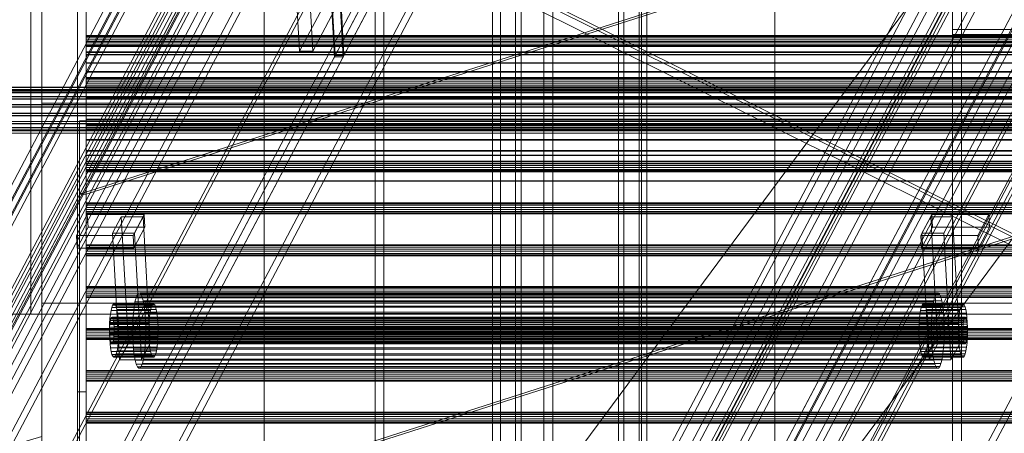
# Model space of a CAD drawing. Header units: millimetres. Extents: x -4395 to 65662, y -65530 to 6847.
# Tile 150 of 256: x -1260 to -817, y -35254 to -35067. Entities that reach past the tile are written whole.
import ezdxf

# ---------------------------------------------------------------- set-up
doc = ezdxf.new("R2010")
doc.units = ezdxf.units.MM
for name, color, linetype, lineweight in [('COTAS_O', 1, 'Continuous', 0), ('frontal_BANDEJA_TOLVA_RECEPCION_C03', 7, 'Continuous', 0), ('frontal_briquetadora', 7, 'Continuous', 0), ('frontal_C01', 7, 'Continuous', 0), ('frontal_C03', 7, 'Continuous', 0), ('frontal_C07', 7, 'Continuous', 0), ('frontal_dosificador', 7, 'Continuous', 0), ('frontal_mezcladora', 7, 'Continuous', 0), ('frontal_secador', 7, 'Continuous', 0)]:
    doc.layers.add(name, color=color, linetype=linetype, lineweight=lineweight)
doc.dimstyles.new('R19_100', dxfattribs={"dimtxt": 250, "dimasz": 150, "dimexe": 150, "dimexo": 80, "dimgap": 100, "dimtad": 1, "dimtih": 1, "dimtoh": 1, "dimdsep": 46, "dimcen": 0.09, "dimadec": 0, "dimazin": 0, "dimtfac": 1, "dimtdec": 4, "dimtofl": 0, "dimtmove": 0, "dimatfit": 3, "dimfxl": 1, "dimtolj": 1, "dimtzin": 0, "dimarcsym": 0})

# ---------------------------------------------------------------- blocks, each defined once
blk = doc.blocks.new('DIM_R33_45')
at = {"layer": 'COTAS_O'}
for p, q in [((-1850, -34800), (-1850, -35500)), ((-150, -34800), (-150, -35500)), ((-1850, -35500), (-1700, -35455)), ((-150, -35500), (-300, -35455)), ((-150, -35500), (-1850, -35500)), ((-1850, -35500), (-1700, -35545)), ((-150, -35500), (-300, -35545))]:
    blk.add_line(p, q, dxfattribs=at)
blk.add_text('1700 O', height=250, rotation=180, dxfattribs=at).set_placement((-1000, -35600))
blk = doc.blocks.new('DIM_R33_48')
at = {"layer": 'COTAS_O'}
for p, q in [((-1480, -33670), (-780, -33670)), ((-780, -33670), (-825, -33820)), ((-780, -36000), (-780, -33670)), ((-780, -33670), (-735, -33820)), ((-780, -36000), (-825, -35850)), ((-780, -36000), (-735, -35850)), ((-1480, -36000), (-780, -36000))]:
    blk.add_line(p, q, dxfattribs=at)
blk.add_text('2330 O', height=250, rotation=90, dxfattribs=at).set_placement((-880, -34835))
blk = doc.blocks.new('DIM_R33_49')
at = {"layer": 'COTAS_O'}
for p, q in [((-1480, -35300), (-1330, -35255)), ((490, -35300), (340, -35255)), ((-1480, -36000), (-1480, -35300)), ((-1480, -35300), (490, -35300)), ((-1480, -35300), (-1330, -35345)), ((490, -35300), (340, -35345)), ((490, -36000), (490, -35300))]:
    blk.add_line(p, q, dxfattribs=at)
blk.add_text('1970 O', height=250, dxfattribs=at).set_placement((-495, -35200))
blk = doc.blocks.new('DIM_R33_50')
at = {"layer": 'COTAS_O'}
for p, q in [((-1400, -33000), (-700, -33000)), ((-700, -33000), (-745, -33150)), ((-700, -36000), (-700, -33000)), ((-700, -33000), (-655, -33150)), ((-700, -36000), (-745, -35850)), ((-700, -36000), (-655, -35850)), ((-1400, -36000), (-700, -36000))]:
    blk.add_line(p, q, dxfattribs=at)
blk.add_text('3000 O', height=250, rotation=90, dxfattribs=at).set_placement((-800, -34500))
blk = doc.blocks.new('DIM_R33_51')
at = {"layer": 'COTAS_O'}
for p, q in [((-1400, -35300), (-1250, -35255)), ((1400, -35300), (1250, -35255)), ((-1400, -36000), (-1400, -35300)), ((-1400, -35300), (1400, -35300)), ((-1400, -35300), (-1250, -35345)), ((1400, -35300), (1250, -35345)), ((1400, -36000), (1400, -35300))]:
    blk.add_line(p, q, dxfattribs=at)
blk.add_text('2800 O', height=250, dxfattribs=at).set_placement((0, -35200))

msp = doc.modelspace()

# ---------------------------------------------------------------- linework, layer by layer
at = {"layer": 'frontal_BANDEJA_TOLVA_RECEPCION_C03'}
for p, q in [((-1233, -35145.992), (-333, -34857.992)), ((-330, -34857.992), (-1230, -35145.992)), ((-333, -35011.469), (-1233, -35299.469)), ((-1230, -35299.469), (-330, -35011.469)), ((-1233, -35145.992), (-1233, -35112.992)), ((-1233, -35112.992), (-1233, -35266.469)), ((-1230, -35112.992), (-1233, -35112.992)), ((-1230, -35266.469), (-1230, -35112.992)), ((-1230, -35112.992), (-1230, -35145.992)), ((-1233, -35299.469), (-1233, -35145.992)), ((-1230, -35145.992), (-1233, -35145.992)), ((-1230, -35145.992), (-1230, -35299.469))]:
    msp.add_line(p, q, dxfattribs=at)
at = {"layer": 'frontal_briquetadora'}
for p, q in [((-1330, -35694.962), (-777.418, -34950)), ((-1330, -35862.816), (-720.639, -35041.307))]:
    msp.add_line(p, q, dxfattribs=at)
at = {"layer": 'frontal_C01'}
for p, q in [((-1100, -35988), (-1100, -33816.606)), ((-1096, -35988), (-1096, -33816.606)), ((-1024, -33816.606), (-1024, -35988)), ((-1020, -35988), (-1020, -33816.606))]:
    msp.add_line(p, q, dxfattribs=at)
at = {"layer": 'frontal_C03'}
for p, q in [((-1234, -35234.965), (-1234, -32645.272)), ((-1230, -32645.272), (-1230, -35234.965)), ((-1234, -32745.445), (-1234, -35335.139)), ((-1230, -35335.139), (-1230, -32745.445)), ((-1230, -35074.948), (-1230, -35074.562)), ((-1230, -35074.562), (-1230, -35075.614)), ((1270, -35074.562), (-1230, -35074.562)), ((-1230, -35076.546), (-1230, -35074.948)), ((1270, -35074.948), (-1230, -35074.948)), ((-1230, -35075.614), (-1230, -35077.488)), ((1270, -35075.614), (-1230, -35075.614)), ((-1230, -35078.42), (-1230, -35076.546)), ((-1230, -35076.546), (1270, -35076.546)), ((-1230, -35077.342), (-1230, -35077.257)), ((-1230, -35077.257), (-1230, -35081.957)), ((1270, -35077.257), (-1230, -35077.257)), ((-1230, -35082.199), (-1230, -35077.342)), ((1270, -35077.342), (-1230, -35077.342)), ((-1230, -35077.488), (-1230, -35079.086)), ((1270, -35077.488), (-1230, -35077.488)), ((-1230, -35079.472), (-1230, -35078.42)), ((1270, -35078.42), (-1230, -35078.42)), ((-1230, -35079.086), (-1230, -35079.472)), ((1270, -35079.086), (-1230, -35079.086)), ((1270, -35079.472), (-1230, -35079.472)), ((-1230, -35081.957), (-1230, -35090.725)), ((1270, -35081.957), (-1230, -35081.957)), ((-1230, -35091.088), (-1230, -35082.199)), ((1270, -35082.199), (-1230, -35082.199)), ((-1230, -35083.208), (-1230, -35083.141)), ((-1230, -35083.141), (-1230, -35086.813)), ((1270, -35083.141), (-1230, -35083.141)), ((-1230, -35087.002), (-1230, -35083.208)), ((1270, -35083.208), (-1230, -35083.208)), ((-1230, -35086.813), (-1230, -35093.663)), ((1270, -35086.813), (-1230, -35086.813)), ((-1230, -35093.946), (-1230, -35087.002)), ((1270, -35087.002), (-1230, -35087.002)), ((-1230, -35090.725), (-1230, -35102.228)), ((1270, -35090.725), (-1230, -35090.725)), ((-1230, -35102.655), (-1230, -35091.088)), ((1270, -35091.088), (-1230, -35091.088)), ((-1230, -35093.789), (-1230, -35093.403)), ((-1230, -35093.403), (-1230, -35094.455)), ((1270, -35093.403), (-1230, -35093.403)), ((-1230, -35093.663), (-1230, -35102.65)), ((1270, -35093.663), (-1230, -35093.663)), ((-1230, -35095.387), (-1230, -35093.789)), ((1270, -35093.789), (-1230, -35093.789)), ((-1230, -35102.983), (-1230, -35093.946)), ((1270, -35093.946), (-1230, -35093.946)), ((-1230, -35094.455), (-1230, -35096.329)), ((1270, -35094.455), (-1230, -35094.455)), ((1516, -35097.873), (-1476, -35097.873)), ((1516, -35097.899), (-1476, -35097.899)), ((1516, -35098.863), (-1476, -35098.863)), ((1516, -35098.89), (-1476, -35098.89)), ((1516, -35099.341), (-1476, -35099.341)), ((-1230, -35097.261), (-1230, -35095.387)), ((-1230, -35095.387), (1270, -35095.387)), ((-1230, -35096.329), (-1230, -35097.927)), ((1270, -35096.329), (-1230, -35096.329)), ((-1230, -35098.313), (-1230, -35097.261)), ((1270, -35097.261), (-1230, -35097.261)), ((-1230, -35097.927), (-1230, -35098.313)), ((1270, -35097.927), (-1230, -35097.927)), ((1270, -35098.313), (-1230, -35098.313)), ((1516, -35099.417), (-1476, -35099.417)), ((1516, -35100.332), (-1476, -35100.332)), ((1516, -35100.408), (-1476, -35100.408)), ((1516, -35102.081), (-1476, -35102.081)), ((1516, -35102.195), (-1476, -35102.195)), ((1516, -35103.072), (-1476, -35103.072)), ((1516, -35103.185), (-1476, -35103.185)), ((-1230, -35102.228), (-1230, -35114.713)), ((1270, -35102.228), (-1230, -35102.228)), ((-1230, -35102.65), (-1230, -35112.404)), ((1270, -35102.65), (-1230, -35102.65)), ((-1230, -35115.141), (-1230, -35102.655)), ((-1230, -35102.655), (1270, -35102.655)), ((-1230, -35112.738), (-1230, -35102.983)), ((-1230, -35102.983), (1270, -35102.983)), ((1516, -35105.676), (-1476, -35105.676)), ((-1476, -35105.809), (1516, -35105.809)), ((1516, -35106.667), (-1476, -35106.667)), ((-1476, -35106.8), (1516, -35106.8)), ((1516, -35109.578), (-1476, -35109.578)), ((1516, -35109.711), (-1476, -35109.711)), ((1516, -35110.568), (-1476, -35110.568)), ((1516, -35110.702), (-1476, -35110.702)), ((-1230, -35112.63), (-1230, -35112.244)), ((-1230, -35112.244), (-1230, -35113.296)), ((1270, -35112.244), (-1230, -35112.244)), ((-1230, -35112.404), (-1230, -35121.441)), ((1270, -35112.404), (-1230, -35112.404)), ((-1230, -35114.228), (-1230, -35112.63)), ((1270, -35112.63), (-1230, -35112.63)), ((1516, -35113.193), (-1476, -35113.193)), ((1516, -35113.306), (-1476, -35113.306)), ((1516, -35114.183), (-1476, -35114.183)), ((1516, -35114.296), (-1476, -35114.296)), ((1516, -35115.97), (-1476, -35115.97)), ((1516, -35116.046), (-1476, -35116.046)), ((1516, -35116.961), (-1476, -35116.961)), ((1516, -35117.037), (-1476, -35117.037)), ((-1230, -35121.724), (-1230, -35112.738)), ((1270, -35112.738), (-1230, -35112.738)), ((-1230, -35113.296), (-1230, -35115.17)), ((1270, -35113.296), (-1230, -35113.296)), ((-1230, -35116.102), (-1230, -35114.228)), ((-1230, -35114.228), (1270, -35114.228)), ((-1230, -35114.713), (-1230, -35126.281)), ((1270, -35114.713), (-1230, -35114.713)), ((-1230, -35126.643), (-1230, -35115.141)), ((1270, -35115.141), (-1230, -35115.141)), ((-1230, -35115.17), (-1230, -35116.768)), ((1270, -35115.17), (-1230, -35115.17)), ((-1230, -35117.154), (-1230, -35116.102)), ((1270, -35116.102), (-1230, -35116.102)), ((-1230, -35116.768), (-1230, -35117.154)), ((1270, -35116.768), (-1230, -35116.768)), ((1516, -35117.488), (-1476, -35117.488)), ((1516, -35117.514), (-1476, -35117.514)), ((1516, -35118.479), (-1476, -35118.479)), ((1516, -35118.505), (-1476, -35118.505)), ((1270, -35117.154), (-1230, -35117.154)), ((-1230, -35121.441), (-1230, -35128.385)), ((1270, -35121.441), (-1230, -35121.441)), ((-1230, -35128.574), (-1230, -35121.724)), ((1270, -35121.724), (-1230, -35121.724)), ((-1230, -35126.281), (-1230, -35135.17)), ((1270, -35126.281), (-1230, -35126.281)), ((-1230, -35135.412), (-1230, -35126.643)), ((1270, -35126.643), (-1230, -35126.643)), ((-1230, -35128.385), (-1230, -35132.179)), ((1270, -35128.385), (-1230, -35128.385)), ((-1230, -35132.246), (-1230, -35128.574)), ((1270, -35128.574), (-1230, -35128.574)), ((-1230, -35131.471), (-1230, -35131.085)), ((-1230, -35131.085), (-1230, -35132.137)), ((1270, -35131.085), (-1230, -35131.085)), ((-1230, -35133.069), (-1230, -35131.471)), ((1270, -35131.471), (-1230, -35131.471)), ((-1230, -35132.137), (-1230, -35134.011)), ((1270, -35132.137), (-1230, -35132.137)), ((-1230, -35132.179), (-1230, -35132.246)), ((1270, -35132.179), (-1230, -35132.179)), ((1270, -35132.246), (-1230, -35132.246)), ((-1230, -35134.943), (-1230, -35133.069)), ((-1230, -35133.069), (1270, -35133.069)), ((-1230, -35134.011), (-1230, -35135.609)), ((1270, -35134.011), (-1230, -35134.011)), ((-1230, -35135.995), (-1230, -35134.943)), ((1270, -35134.943), (-1230, -35134.943)), ((-1230, -35135.17), (-1230, -35140.026)), ((1270, -35135.17), (-1230, -35135.17)), ((-1230, -35140.111), (-1230, -35135.412)), ((1270, -35135.412), (-1230, -35135.412)), ((-1230, -35135.609), (-1230, -35135.995)), ((1270, -35135.609), (-1230, -35135.609)), ((1270, -35135.995), (-1230, -35135.995)), ((-1230, -35140.026), (-1230, -35140.111)), ((1270, -35140.026), (-1230, -35140.026)), ((1270, -35140.111), (-1230, -35140.111)), ((-1230, -35150.312), (-1230, -35149.926)), ((-1230, -35149.926), (-1230, -35150.978)), ((1270, -35149.926), (-1230, -35149.926)), ((-1230, -35151.91), (-1230, -35150.312)), ((1270, -35150.312), (-1230, -35150.312)), ((-1230, -35150.978), (-1230, -35152.852)), ((1270, -35150.978), (-1230, -35150.978)), ((-1230, -35153.784), (-1230, -35151.91)), ((-1230, -35151.91), (1270, -35151.91)), ((-1230, -35152.852), (-1230, -35154.45)), ((1270, -35152.852), (-1230, -35152.852)), ((-1230, -35154.836), (-1230, -35153.784)), ((1270, -35153.784), (-1230, -35153.784)), ((-1230, -35154.45), (-1230, -35154.836)), ((1270, -35154.45), (-1230, -35154.45)), ((1270, -35154.836), (-1230, -35154.836)), ((-1230, -35169.153), (-1230, -35168.767)), ((-1230, -35168.767), (-1230, -35169.819)), ((1270, -35168.767), (-1230, -35168.767)), ((-1230, -35170.751), (-1230, -35169.153)), ((1270, -35169.153), (-1230, -35169.153)), ((-1230, -35169.819), (-1230, -35171.693)), ((1270, -35169.819), (-1230, -35169.819)), ((-1230, -35172.625), (-1230, -35170.751)), ((-1230, -35170.751), (1270, -35170.751)), ((-1230, -35171.693), (-1230, -35173.291)), ((1270, -35171.693), (-1230, -35171.693)), ((-1230, -35173.677), (-1230, -35172.625)), ((1270, -35172.625), (-1230, -35172.625)), ((-1230, -35173.291), (-1230, -35173.677)), ((1270, -35173.291), (-1230, -35173.291)), ((1270, -35173.677), (-1230, -35173.677)), ((-1230, -35187.994), (-1230, -35187.608)), ((-1230, -35187.608), (-1230, -35188.66)), ((1270, -35187.608), (-1230, -35187.608)), ((-1230, -35189.592), (-1230, -35187.994)), ((1270, -35187.994), (-1230, -35187.994)), ((-1230, -35188.66), (-1230, -35190.534)), ((1270, -35188.66), (-1230, -35188.66)), ((-1230, -35191.466), (-1230, -35189.592)), ((-1230, -35189.592), (1270, -35189.592)), ((-1230, -35190.534), (-1230, -35192.132)), ((1270, -35190.534), (-1230, -35190.534)), ((-1230, -35192.518), (-1230, -35191.466)), ((1270, -35191.466), (-1230, -35191.466)), ((-1230, -35192.132), (-1230, -35192.518)), ((1270, -35192.132), (-1230, -35192.132)), ((1270, -35192.518), (-1230, -35192.518)), ((-1230, -35206.835), (-1230, -35206.449)), ((-1230, -35206.449), (-1230, -35207.501)), ((1270, -35206.449), (-1230, -35206.449)), ((-1230, -35208.433), (-1230, -35206.835)), ((1270, -35206.835), (-1230, -35206.835)), ((-1230, -35207.501), (-1230, -35209.375)), ((1270, -35207.501), (-1230, -35207.501)), ((-1230, -35210.307), (-1230, -35208.433)), ((-1230, -35208.433), (1270, -35208.433)), ((-1230, -35209.375), (-1230, -35210.973)), ((1270, -35209.375), (-1230, -35209.375)), ((-1230, -35211.359), (-1230, -35210.307)), ((1270, -35210.307), (-1230, -35210.307)), ((-1230, -35210.973), (-1230, -35211.359)), ((1270, -35210.973), (-1230, -35210.973)), ((1270, -35211.359), (-1230, -35211.359)), ((-1230, -35225.676), (-1230, -35225.29)), ((-1230, -35225.29), (-1230, -35226.342)), ((1270, -35225.29), (-1230, -35225.29)), ((-1230, -35227.274), (-1230, -35225.676)), ((1270, -35225.676), (-1230, -35225.676)), ((-1230, -35226.342), (-1230, -35228.216)), ((1270, -35226.342), (-1230, -35226.342)), ((-1230, -35229.148), (-1230, -35227.274)), ((-1230, -35227.274), (1270, -35227.274)), ((-1230, -35228.216), (-1230, -35229.814)), ((1270, -35228.216), (-1230, -35228.216)), ((-1230, -35230.2), (-1230, -35229.148)), ((1270, -35229.148), (-1230, -35229.148)), ((-1230, -35229.814), (-1230, -35230.2)), ((1270, -35229.814), (-1230, -35229.814)), ((1270, -35230.2), (-1230, -35230.2)), ((-1230, -35234.965), (-1234, -35234.965)), ((-1234, -35234.965), (-1234, -35335.139)), ((-1230, -35335.139), (-1230, -35234.965)), ((-1230, -35244.517), (-1230, -35244.131)), ((-1230, -35244.131), (-1230, -35245.183)), ((1270, -35244.131), (-1230, -35244.131)), ((-1230, -35246.115), (-1230, -35244.517)), ((1270, -35244.517), (-1230, -35244.517)), ((-1230, -35245.183), (-1230, -35247.057)), ((1270, -35245.183), (-1230, -35245.183)), ((-1230, -35247.989), (-1230, -35246.115)), ((-1230, -35246.115), (1270, -35246.115)), ((-1230, -35247.057), (-1230, -35248.655)), ((1270, -35247.057), (-1230, -35247.057)), ((-1230, -35249.041), (-1230, -35247.989)), ((1270, -35247.989), (-1230, -35247.989)), ((-1230, -35248.655), (-1230, -35249.041)), ((1270, -35248.655), (-1230, -35248.655)), ((1270, -35249.041), (-1230, -35249.041))]:
    msp.add_line(p, q, dxfattribs=at)
at = {"layer": 'frontal_C07'}
for p, q in [((-371.869, -33464.746), (-1502.175, -35606.704)), ((-1499.22, -35606.704), (-368.914, -33464.746)), ((-20.232, -33464.746), (-1150.538, -35606.704)), ((-1147.583, -35606.704), (-17.277, -33464.746)), ((-355.217, -33479.35), (-1505.217, -35658.628)), ((-1160.475, -35658.628), (-10.475, -33479.35)), ((-1505.056, -35661.48), (-355.056, -33482.201)), ((-10.314, -33482.201), (-1160.314, -35661.48)), ((-1500.295, -35639.968), (-369.989, -33498.011)), ((-367.035, -33498.011), (-1497.34, -35639.968)), ((-1148.658, -35639.968), (-18.353, -33498.011)), ((-15.398, -33498.011), (-1145.703, -35639.968)), ((-366.545, -33503.972), (-1493.568, -35639.709)), ((-1493.407, -35642.56), (-366.384, -33506.823)), ((-1148.826, -35639.709), (-21.803, -33503.972)), ((-21.641, -33506.823), (-1148.665, -35642.56)), ((-401.841, -33516.153), (-1519.018, -35633.23)), ((-1476.664, -35633.23), (-359.487, -33516.153)), ((-38.385, -33516.153), (-1155.561, -35633.23)), ((-1113.207, -35633.23), (3.969, -33516.153)), ((-374.605, -33521.257), (-1547.582, -35744.076)), ((-1522.957, -35744.076), (-349.981, -33521.257)), ((14.461, -33521.257), (-1158.516, -35744.076)), ((-1133.891, -35744.076), (39.085, -33521.257)), ((-1518.695, -35638.932), (-401.519, -33521.856)), ((-359.165, -33521.856), (-1476.341, -35638.932)), ((-1155.239, -35638.932), (-38.062, -33521.856)), ((4.292, -33521.856), (-1112.885, -35638.932)), ((-1547.259, -35749.779), (-374.283, -33526.959)), ((-374.122, -33529.81), (-1547.098, -35752.63)), ((-1543.158, -35752.63), (-370.182, -33529.81)), ((-349.658, -33526.959), (-1522.635, -35749.779)), ((-1158.193, -35749.779), (14.783, -33526.959)), ((35.629, -33529.81), (-1137.348, -35752.63)), ((39.408, -33526.959), (-1133.569, -35749.779)), ((-1133.408, -35752.63), (39.569, -33529.81)), ((-349.686, -33577.242), (-1499.686, -35756.52)), ((-1154.944, -35756.52), (-4.944, -33577.242)), ((-1499.525, -35759.372), (-349.525, -33580.093)), ((-4.783, -33580.093), (-1154.783, -35759.372)), ((-367.086, -33654.314), (-1540.063, -35877.133)), ((-1515.438, -35877.133), (-342.462, -33654.314)), ((21.98, -33654.314), (-1150.997, -35877.133)), ((-1539.741, -35882.836), (-366.764, -33660.016)), ((-362.824, -33660.016), (-1535.801, -35882.836)), ((-342.14, -33660.016), (-1515.116, -35882.836)), ((-1150.675, -35882.836), (22.302, -33660.016)), ((-1117.956, -35083.543), (-921.342, -34710.954)), ((-917.402, -34710.954), (-1114.016, -35083.543)), ((-1047.081, -35988), (-1047.081, -34841.243)), ((-1043.608, -34841.243), (-1043.608, -35988)), ((-1036.72, -35988), (-1036.72, -34841.243)), ((-1034.283, -34841.243), (-1034.283, -35988)), ((-990.419, -35988), (-990.419, -34841.243)), ((-987.982, -34841.243), (-987.982, -35988)), ((-981.094, -34841.243), (-981.094, -35988)), ((-977.621, -35988), (-977.621, -34841.243)), ((-1129.401, -34887.431), (-1326.015, -35260.019)), ((-1322.075, -35260.019), (-1125.461, -34887.431)), ((-1301.391, -35260.019), (-1104.777, -34887.431)), ((-1118.284, -35084.165), (-1129.401, -34887.431)), ((-1117.956, -35083.543), (-1129.073, -34886.809)), ((-1114.344, -35084.165), (-1125.461, -34887.431)), ((-1125.133, -34886.809), (-1114.016, -35083.543)), ((-740.335, -34887.431), (-936.949, -35260.019)), ((-719.65, -34887.431), (-916.265, -35260.019)), ((-912.325, -35260.019), (-715.71, -34887.431)), ((-1325.693, -35265.722), (-1129.079, -34893.133)), ((-1104.454, -34893.133), (-1301.069, -35265.722)), ((-936.627, -35265.722), (-740.013, -34893.133)), ((-715.388, -34893.133), (-912.002, -35265.722)), ((-1133.966, -35081.64), (-1142.291, -34934.327)), ((-1136.381, -34934.327), (-1128.056, -35081.64)), ((-1133.966, -35081.64), (-1115.913, -35047.429)), ((-1110.003, -35047.429), (-1128.056, -35081.64)), ((-1128.056, -35081.64), (-1133.966, -35081.64)), ((-1314.898, -35456.754), (-1118.284, -35084.165)), ((-1114.344, -35084.165), (-1310.958, -35456.754)), ((-1118.284, -35084.165), (-1114.344, -35084.165)), ((-1114.016, -35083.543), (-1117.956, -35083.543)), ((-1229.561, -35155.198), (-1234.484, -35164.528)), ((-1203.951, -35155.198), (-1229.561, -35155.198)), ((-1229.238, -35160.9), (-1229.561, -35155.198)), ((-1214.293, -35156.131), (-1218.232, -35163.595)), ((-1204.444, -35156.131), (-1214.293, -35156.131)), ((-1211.071, -35213.155), (-1214.293, -35156.131)), ((-1208.875, -35164.528), (-1203.951, -35155.198)), ((-1208.382, -35163.595), (-1204.444, -35156.131)), ((-1201.221, -35213.155), (-1204.444, -35156.131)), ((-1203.629, -35160.9), (-1203.951, -35155.198)), ((-849.359, -35155.198), (-854.283, -35164.528)), ((-849.852, -35156.131), (-853.79, -35163.595)), ((-840.002, -35156.131), (-849.852, -35156.131)), ((-846.629, -35213.155), (-849.852, -35156.131)), ((-823.75, -35155.198), (-849.359, -35155.198)), ((-849.037, -35160.9), (-849.359, -35155.198)), ((-843.941, -35163.595), (-840.002, -35156.131)), ((-836.779, -35213.155), (-840.002, -35156.131)), ((-828.673, -35164.528), (-823.75, -35155.198)), ((-823.428, -35160.9), (-823.75, -35155.198)), ((-1234.162, -35170.23), (-1229.238, -35160.9)), ((-1229.238, -35160.9), (-1203.629, -35160.9)), ((-1203.629, -35160.9), (-1208.552, -35170.23)), ((-853.961, -35170.23), (-849.037, -35160.9)), ((-849.037, -35160.9), (-823.428, -35160.9)), ((-823.428, -35160.9), (-828.351, -35170.23)), ((-1234.484, -35164.528), (-1208.875, -35164.528)), ((-1234.162, -35170.23), (-1234.484, -35164.528)), ((-1218.232, -35163.595), (-1208.382, -35163.595)), ((-1215.01, -35220.619), (-1218.232, -35163.595)), ((-1208.875, -35164.528), (-1208.552, -35170.23)), ((-1208.382, -35163.595), (-1205.16, -35220.619)), ((-854.283, -35164.528), (-828.673, -35164.528)), ((-853.961, -35170.23), (-854.283, -35164.528)), ((-853.79, -35163.595), (-843.941, -35163.595)), ((-850.568, -35220.619), (-853.79, -35163.595)), ((-843.941, -35163.595), (-840.718, -35220.619)), ((-828.673, -35164.528), (-828.351, -35170.23)), ((-1208.552, -35170.23), (-1234.162, -35170.23)), ((-828.351, -35170.23), (-853.961, -35170.23)), ((-1207.103, -35191.226), (-1207.63, -35192.568)), ((-1206.541, -35190.505), (-1207.103, -35191.226)), ((-847.586, -35191.226), (-1207.103, -35191.226)), ((-1205.966, -35190.433), (-1206.541, -35190.505)), ((-847.024, -35190.505), (-1206.541, -35190.505)), ((-1205.399, -35191.012), (-1205.966, -35190.433)), ((-846.449, -35190.433), (-1205.966, -35190.433)), ((-1204.863, -35192.22), (-1205.399, -35191.012)), ((-845.882, -35191.012), (-1205.399, -35191.012)), ((-1204.378, -35194.011), (-1204.863, -35192.22)), ((-845.346, -35192.22), (-1204.863, -35192.22)), ((-848.113, -35192.568), (-847.586, -35191.226)), ((-847.586, -35191.226), (-847.024, -35190.505)), ((-847.024, -35190.505), (-846.449, -35190.433)), ((-846.449, -35190.433), (-845.882, -35191.012)), ((-845.882, -35191.012), (-845.346, -35192.22)), ((-845.346, -35192.22), (-844.861, -35194.011)), ((-1218.162, -35195.978), (-1218.534, -35196.926)), ((-1217.765, -35195.469), (-1218.162, -35195.978)), ((-1200.432, -35195.978), (-1218.162, -35195.978)), ((-1217.359, -35195.418), (-1217.765, -35195.469)), ((-1200.036, -35195.469), (-1217.765, -35195.469)), ((-1216.959, -35195.827), (-1217.359, -35195.418)), ((-1199.629, -35195.418), (-1217.359, -35195.418)), ((-1216.58, -35196.68), (-1216.959, -35195.827)), ((-1199.229, -35195.827), (-1216.959, -35195.827)), ((-1216.238, -35197.944), (-1216.58, -35196.68)), ((-1198.851, -35196.68), (-1216.58, -35196.68)), ((-1208.499, -35196.887), (-1208.809, -35199.697)), ((-1208.101, -35194.479), (-1208.499, -35196.887)), ((-848.982, -35196.887), (-1208.499, -35196.887)), ((-1207.63, -35192.568), (-1208.101, -35194.479)), ((-848.584, -35194.479), (-1208.101, -35194.479)), ((-848.113, -35192.568), (-1207.63, -35192.568)), ((-1203.962, -35196.316), (-1204.378, -35194.011)), ((-844.861, -35194.011), (-1204.378, -35194.011)), ((-1203.632, -35199.046), (-1203.962, -35196.316)), ((-844.445, -35196.316), (-1203.962, -35196.316)), ((-1200.804, -35196.926), (-1200.432, -35195.978)), ((-1200.432, -35195.978), (-1200.036, -35195.469)), ((-1200.036, -35195.469), (-1199.629, -35195.418)), ((-1199.629, -35195.418), (-1199.229, -35195.827)), ((-1199.229, -35195.827), (-1198.851, -35196.68)), ((-1198.851, -35196.68), (-1198.508, -35197.944)), ((-853.72, -35195.978), (-854.092, -35196.926)), ((-853.324, -35195.469), (-853.72, -35195.978)), ((-835.991, -35195.978), (-853.72, -35195.978)), ((-852.917, -35195.418), (-853.324, -35195.469)), ((-835.594, -35195.469), (-853.324, -35195.469)), ((-852.517, -35195.827), (-852.917, -35195.418)), ((-835.188, -35195.418), (-852.917, -35195.418)), ((-852.139, -35196.68), (-852.517, -35195.827)), ((-834.788, -35195.827), (-852.517, -35195.827)), ((-851.796, -35197.944), (-852.139, -35196.68)), ((-834.409, -35196.68), (-852.139, -35196.68)), ((-849.292, -35199.697), (-848.982, -35196.887)), ((-848.982, -35196.887), (-848.584, -35194.479)), ((-848.584, -35194.479), (-848.113, -35192.568)), ((-844.861, -35194.011), (-844.445, -35196.316)), ((-844.445, -35196.316), (-844.115, -35199.046)), ((-836.362, -35196.926), (-835.991, -35195.978)), ((-835.991, -35195.978), (-835.594, -35195.469)), ((-835.594, -35195.469), (-835.188, -35195.418)), ((-835.188, -35195.418), (-834.788, -35195.827)), ((-834.788, -35195.827), (-834.409, -35196.68)), ((-834.409, -35196.68), (-834.067, -35197.944)), ((-1219.147, -35199.974), (-1219.366, -35201.958)), ((-1218.866, -35198.275), (-1219.147, -35199.974)), ((-1201.418, -35199.974), (-1219.147, -35199.974)), ((-1218.534, -35196.926), (-1218.866, -35198.275)), ((-1201.137, -35198.275), (-1218.866, -35198.275)), ((-1200.804, -35196.926), (-1218.534, -35196.926)), ((-1215.944, -35199.571), (-1216.238, -35197.944)), ((-1198.508, -35197.944), (-1216.238, -35197.944)), ((-1215.711, -35201.498), (-1215.944, -35199.571)), ((-1198.215, -35199.571), (-1215.944, -35199.571)), ((-1208.809, -35199.697), (-1209.017, -35202.803)), ((-849.292, -35199.697), (-1208.809, -35199.697)), ((-1203.4, -35202.096), (-1203.632, -35199.046)), ((-844.115, -35199.046), (-1203.632, -35199.046)), ((-1201.636, -35201.958), (-1201.418, -35199.974)), ((-1201.418, -35199.974), (-1201.137, -35198.275)), ((-1201.137, -35198.275), (-1200.804, -35196.926)), ((-1198.508, -35197.944), (-1198.215, -35199.571)), ((-1198.215, -35199.571), (-1197.982, -35201.498)), ((-854.706, -35199.974), (-854.924, -35201.958)), ((-854.425, -35198.275), (-854.706, -35199.974)), ((-836.976, -35199.974), (-854.706, -35199.974)), ((-854.092, -35196.926), (-854.425, -35198.275)), ((-836.695, -35198.275), (-854.425, -35198.275)), ((-836.362, -35196.926), (-854.092, -35196.926)), ((-851.503, -35199.571), (-851.796, -35197.944)), ((-834.067, -35197.944), (-851.796, -35197.944)), ((-851.27, -35201.498), (-851.503, -35199.571)), ((-833.773, -35199.571), (-851.503, -35199.571)), ((-849.5, -35202.803), (-849.292, -35199.697)), ((-844.115, -35199.046), (-843.883, -35202.096)), ((-837.194, -35201.958), (-836.976, -35199.974)), ((-836.976, -35199.974), (-836.695, -35198.275)), ((-836.695, -35198.275), (-836.362, -35196.926)), ((-834.067, -35197.944), (-833.773, -35199.571)), ((-833.773, -35199.571), (-833.54, -35201.498)), ((-1219.513, -35204.15), (-1219.583, -35206.467)), ((-1219.5, -35205.767), (-1219.535, -35206.925)), ((-1219.366, -35201.958), (-1219.513, -35204.15)), ((-1201.783, -35204.15), (-1219.513, -35204.15)), ((-1219.426, -35204.67), (-1219.5, -35205.767)), ((-835.359, -35205.767), (-1219.5, -35205.767)), ((-1219.317, -35203.679), (-1219.426, -35204.67)), ((-835.285, -35204.67), (-1219.426, -35204.67)), ((-1201.636, -35201.958), (-1219.366, -35201.958)), ((-1219.177, -35202.829), (-1219.317, -35203.679)), ((-835.176, -35203.679), (-1219.317, -35203.679)), ((-1219.01, -35202.154), (-1219.177, -35202.829)), ((-835.036, -35202.829), (-1219.177, -35202.829)), ((-1218.825, -35201.681), (-1219.01, -35202.154)), ((-834.869, -35202.154), (-1219.01, -35202.154)), ((-1218.626, -35201.426), (-1218.825, -35201.681)), ((-834.683, -35201.681), (-1218.825, -35201.681)), ((-1218.423, -35201.401), (-1218.626, -35201.426)), ((-834.485, -35201.426), (-1218.626, -35201.426)), ((-1218.223, -35201.605), (-1218.423, -35201.401)), ((-834.282, -35201.401), (-1218.423, -35201.401)), ((-1218.034, -35202.031), (-1218.223, -35201.605)), ((-834.082, -35201.605), (-1218.223, -35201.605)), ((-1217.863, -35202.664), (-1218.034, -35202.031)), ((-833.893, -35202.031), (-1218.034, -35202.031)), ((-1217.716, -35203.477), (-1217.863, -35202.664)), ((-833.721, -35202.664), (-1217.863, -35202.664)), ((-1217.599, -35204.441), (-1217.716, -35203.477)), ((-833.575, -35203.477), (-1217.716, -35203.477)), ((-1217.518, -35205.517), (-1217.599, -35204.441)), ((-833.458, -35204.441), (-1217.599, -35204.441)), ((-1217.474, -35206.666), (-1217.518, -35205.517)), ((-1217.518, -35205.517), (-833.376, -35205.517)), ((-1215.548, -35203.651), (-1215.711, -35201.498)), ((-1197.982, -35201.498), (-1215.711, -35201.498)), ((-1215.46, -35205.948), (-1215.548, -35203.651)), ((-1215.548, -35203.651), (-1197.818, -35203.651)), ((-1209.017, -35202.803), (-1209.117, -35206.085)), ((-849.5, -35202.803), (-1209.017, -35202.803)), ((-1203.276, -35205.35), (-1203.4, -35202.096)), ((-1203.4, -35202.096), (-843.883, -35202.096)), ((-1203.263, -35208.682), (-1203.276, -35205.35)), ((-843.759, -35205.35), (-1203.276, -35205.35)), ((-1201.854, -35206.467), (-1201.783, -35204.15)), ((-1201.783, -35204.15), (-1201.636, -35201.958)), ((-1197.982, -35201.498), (-1197.818, -35203.651)), ((-1197.818, -35203.651), (-1197.73, -35205.948)), ((-855.071, -35204.15), (-855.142, -35206.467)), ((-854.924, -35201.958), (-855.071, -35204.15)), ((-837.342, -35204.15), (-855.071, -35204.15)), ((-837.194, -35201.958), (-854.924, -35201.958)), ((-851.106, -35203.651), (-851.27, -35201.498)), ((-833.54, -35201.498), (-851.27, -35201.498)), ((-851.018, -35205.948), (-851.106, -35203.651)), ((-851.106, -35203.651), (-833.377, -35203.651)), ((-849.6, -35206.085), (-849.5, -35202.803)), ((-843.883, -35202.096), (-843.759, -35205.35)), ((-843.759, -35205.35), (-843.746, -35208.682)), ((-837.412, -35206.467), (-837.342, -35204.15)), ((-837.342, -35204.15), (-837.194, -35201.958)), ((-835.394, -35206.925), (-835.359, -35205.767)), ((-835.359, -35205.767), (-835.285, -35204.67)), ((-835.285, -35204.67), (-835.176, -35203.679)), ((-835.176, -35203.679), (-835.036, -35202.829)), ((-835.036, -35202.829), (-834.869, -35202.154)), ((-834.869, -35202.154), (-834.683, -35201.681)), ((-834.683, -35201.681), (-834.485, -35201.426)), ((-834.485, -35201.426), (-834.282, -35201.401)), ((-834.282, -35201.401), (-834.082, -35201.605)), ((-834.082, -35201.605), (-833.893, -35202.031)), ((-833.893, -35202.031), (-833.721, -35202.664)), ((-833.721, -35202.664), (-833.575, -35203.477)), ((-833.575, -35203.477), (-833.458, -35204.441)), ((-833.54, -35201.498), (-833.377, -35203.651)), ((-833.458, -35204.441), (-833.376, -35205.517)), ((-833.377, -35203.651), (-833.289, -35205.948)), ((-833.376, -35205.517), (-833.332, -35206.666)), ((-1219.583, -35206.467), (-1219.575, -35208.819)), ((-1201.854, -35206.467), (-1219.583, -35206.467)), ((-1219.575, -35208.819), (-1219.487, -35211.115)), ((-1201.845, -35208.819), (-1219.575, -35208.819)), ((-1219.535, -35206.925), (-1219.531, -35208.101)), ((-835.394, -35206.925), (-1219.535, -35206.925)), ((-1219.531, -35208.101), (-1219.487, -35209.249)), ((-835.39, -35208.101), (-1219.531, -35208.101)), ((-1219.487, -35209.249), (-1219.405, -35210.326)), ((-835.346, -35209.249), (-1219.487, -35209.249)), ((-1217.687, -35211.088), (-1217.578, -35210.096)), ((-1217.578, -35210.096), (-1217.505, -35209)), ((-833.437, -35210.096), (-1217.578, -35210.096)), ((-1217.505, -35209), (-1217.469, -35207.841)), ((-833.363, -35209), (-1217.505, -35209)), ((-1217.469, -35207.841), (-1217.474, -35206.666)), ((-833.332, -35206.666), (-1217.474, -35206.666)), ((-833.328, -35207.841), (-1217.469, -35207.841)), ((-1215.522, -35210.616), (-1215.451, -35208.3)), ((-1215.451, -35208.3), (-1215.46, -35205.948)), ((-1197.73, -35205.948), (-1215.46, -35205.948)), ((-1197.722, -35208.3), (-1215.451, -35208.3)), ((-1209.117, -35206.085), (-1209.105, -35209.417)), ((-849.6, -35206.085), (-1209.117, -35206.085)), ((-1209.105, -35209.417), (-1208.98, -35212.67)), ((-849.588, -35209.417), (-1209.105, -35209.417)), ((-1203.363, -35211.963), (-1203.263, -35208.682)), ((-843.746, -35208.682), (-1203.263, -35208.682)), ((-1201.845, -35208.819), (-1201.854, -35206.467)), ((-1201.757, -35211.115), (-1201.845, -35208.819)), ((-1197.722, -35208.3), (-1197.792, -35210.616)), ((-1197.73, -35205.948), (-1197.722, -35208.3)), ((-855.142, -35206.467), (-855.133, -35208.819)), ((-837.412, -35206.467), (-855.142, -35206.467)), ((-855.133, -35208.819), (-855.045, -35211.115)), ((-837.403, -35208.819), (-855.133, -35208.819)), ((-851.08, -35210.616), (-851.01, -35208.3)), ((-851.01, -35208.3), (-851.018, -35205.948)), ((-833.289, -35205.948), (-851.018, -35205.948)), ((-833.28, -35208.3), (-851.01, -35208.3)), ((-849.588, -35209.417), (-849.6, -35206.085)), ((-849.463, -35212.67), (-849.588, -35209.417)), ((-843.746, -35208.682), (-843.846, -35211.963)), ((-837.403, -35208.819), (-837.412, -35206.467)), ((-837.315, -35211.115), (-837.403, -35208.819)), ((-835.39, -35208.101), (-835.394, -35206.925)), ((-835.346, -35209.249), (-835.39, -35208.101)), ((-835.264, -35210.326), (-835.346, -35209.249)), ((-833.437, -35210.096), (-833.546, -35211.088)), ((-833.363, -35209), (-833.437, -35210.096)), ((-833.328, -35207.841), (-833.363, -35209)), ((-833.28, -35208.3), (-833.35, -35210.616)), ((-833.332, -35206.666), (-833.328, -35207.841)), ((-833.289, -35205.948), (-833.28, -35208.3)), ((-1219.487, -35211.115), (-1219.323, -35213.269)), ((-1201.757, -35211.115), (-1219.487, -35211.115)), ((-1219.405, -35210.326), (-1219.289, -35211.289)), ((-835.264, -35210.326), (-1219.405, -35210.326)), ((-1219.323, -35213.269), (-1219.09, -35215.196)), ((-1201.594, -35213.269), (-1219.323, -35213.269)), ((-1219.289, -35211.289), (-1219.142, -35212.103)), ((-835.148, -35211.289), (-1219.289, -35211.289)), ((-1219.142, -35212.103), (-1218.971, -35212.735)), ((-835.001, -35212.103), (-1219.142, -35212.103)), ((-1218.971, -35212.735), (-1218.781, -35213.161)), ((-834.83, -35212.735), (-1218.971, -35212.735)), ((-1218.781, -35213.161), (-1218.581, -35213.366)), ((-834.64, -35213.161), (-1218.781, -35213.161)), ((-1218.581, -35213.366), (-1218.378, -35213.34)), ((-834.44, -35213.366), (-1218.581, -35213.366)), ((-1218.378, -35213.34), (-1218.18, -35213.086)), ((-834.237, -35213.34), (-1218.378, -35213.34)), ((-1218.18, -35213.086), (-1217.994, -35212.612)), ((-834.039, -35213.086), (-1218.18, -35213.086)), ((-1217.994, -35212.612), (-1217.828, -35211.937)), ((-833.853, -35212.612), (-1217.994, -35212.612)), ((-1217.828, -35211.937), (-1217.687, -35211.088)), ((-833.687, -35211.937), (-1217.828, -35211.937)), ((-833.546, -35211.088), (-1217.687, -35211.088)), ((-1215.887, -35214.793), (-1215.669, -35212.809)), ((-1215.669, -35212.809), (-1215.522, -35210.616)), ((-1197.939, -35212.809), (-1215.669, -35212.809)), ((-1197.792, -35210.616), (-1215.522, -35210.616)), ((-1215.01, -35220.619), (-1211.071, -35213.155)), ((-1211.071, -35213.155), (-1201.221, -35213.155)), ((-1208.98, -35212.67), (-1208.748, -35215.721)), ((-849.463, -35212.67), (-1208.98, -35212.67)), ((-1201.221, -35213.155), (-1205.16, -35220.619)), ((-1203.572, -35215.069), (-1203.363, -35211.963)), ((-843.846, -35211.963), (-1203.363, -35211.963)), ((-1201.594, -35213.269), (-1201.757, -35211.115)), ((-1201.361, -35215.196), (-1201.594, -35213.269)), ((-1197.939, -35212.809), (-1198.158, -35214.793)), ((-1197.792, -35210.616), (-1197.939, -35212.809)), ((-855.045, -35211.115), (-854.881, -35213.269)), ((-837.315, -35211.115), (-855.045, -35211.115)), ((-854.881, -35213.269), (-854.649, -35215.196)), ((-837.152, -35213.269), (-854.881, -35213.269)), ((-851.446, -35214.793), (-851.227, -35212.809)), ((-851.227, -35212.809), (-851.08, -35210.616)), ((-833.498, -35212.809), (-851.227, -35212.809)), ((-833.35, -35210.616), (-851.08, -35210.616)), ((-850.568, -35220.619), (-846.629, -35213.155)), ((-849.232, -35215.721), (-849.463, -35212.67)), ((-846.629, -35213.155), (-836.779, -35213.155)), ((-843.846, -35211.963), (-844.055, -35215.069)), ((-836.779, -35213.155), (-840.718, -35220.619)), ((-837.152, -35213.269), (-837.315, -35211.115)), ((-836.919, -35215.196), (-837.152, -35213.269)), ((-835.148, -35211.289), (-835.264, -35210.326)), ((-835.001, -35212.103), (-835.148, -35211.289)), ((-834.83, -35212.735), (-835.001, -35212.103)), ((-834.64, -35213.161), (-834.83, -35212.735)), ((-834.44, -35213.366), (-834.64, -35213.161)), ((-834.237, -35213.34), (-834.44, -35213.366)), ((-834.039, -35213.086), (-834.237, -35213.34)), ((-833.853, -35212.612), (-834.039, -35213.086)), ((-833.687, -35211.937), (-833.853, -35212.612)), ((-833.498, -35212.809), (-833.716, -35214.793)), ((-833.546, -35211.088), (-833.687, -35211.937)), ((-833.35, -35210.616), (-833.498, -35212.809)), ((-1219.09, -35215.196), (-1218.797, -35216.823)), ((-1201.361, -35215.196), (-1219.09, -35215.196)), ((-1218.797, -35216.823), (-1218.454, -35218.087)), ((-1201.067, -35216.823), (-1218.797, -35216.823)), ((-1218.454, -35218.087), (-1218.076, -35218.939)), ((-1200.725, -35218.087), (-1218.454, -35218.087)), ((-1218.076, -35218.939), (-1217.676, -35219.348)), ((-1200.346, -35218.939), (-1218.076, -35218.939)), ((-1217.269, -35219.297), (-1216.873, -35218.788)), ((-1216.873, -35218.788), (-1216.501, -35217.841)), ((-1199.143, -35218.788), (-1216.873, -35218.788)), ((-1216.501, -35217.841), (-1216.168, -35216.492)), ((-1198.771, -35217.841), (-1216.501, -35217.841)), ((-1216.168, -35216.492), (-1215.887, -35214.793)), ((-1198.439, -35216.492), (-1216.168, -35216.492)), ((-1198.158, -35214.793), (-1215.887, -35214.793)), ((-1208.748, -35215.721), (-1208.418, -35218.451)), ((-849.232, -35215.721), (-1208.748, -35215.721)), ((-1208.418, -35218.451), (-1208.003, -35220.756)), ((-848.902, -35218.451), (-1208.418, -35218.451)), ((-1204.279, -35220.287), (-1203.881, -35217.88)), ((-1203.881, -35217.88), (-1203.572, -35215.069)), ((-844.364, -35217.88), (-1203.881, -35217.88)), ((-844.055, -35215.069), (-1203.572, -35215.069)), ((-1201.067, -35216.823), (-1201.361, -35215.196)), ((-1200.725, -35218.087), (-1201.067, -35216.823)), ((-1200.346, -35218.939), (-1200.725, -35218.087)), ((-1199.946, -35219.348), (-1200.346, -35218.939)), ((-1199.143, -35218.788), (-1199.54, -35219.297)), ((-1198.771, -35217.841), (-1199.143, -35218.788)), ((-1198.439, -35216.492), (-1198.771, -35217.841)), ((-1198.158, -35214.793), (-1198.439, -35216.492)), ((-854.649, -35215.196), (-854.355, -35216.823)), ((-836.919, -35215.196), (-854.649, -35215.196)), ((-854.355, -35216.823), (-854.013, -35218.087)), ((-836.626, -35216.823), (-854.355, -35216.823)), ((-854.013, -35218.087), (-853.634, -35218.939)), ((-836.283, -35218.087), (-854.013, -35218.087)), ((-853.634, -35218.939), (-853.234, -35219.348)), ((-835.904, -35218.939), (-853.634, -35218.939)), ((-852.828, -35219.297), (-852.431, -35218.788)), ((-852.431, -35218.788), (-852.059, -35217.841)), ((-834.702, -35218.788), (-852.431, -35218.788)), ((-852.059, -35217.841), (-851.727, -35216.492)), ((-834.33, -35217.841), (-852.059, -35217.841)), ((-851.727, -35216.492), (-851.446, -35214.793)), ((-833.997, -35216.492), (-851.727, -35216.492)), ((-833.716, -35214.793), (-851.446, -35214.793)), ((-848.902, -35218.451), (-849.232, -35215.721)), ((-848.486, -35220.756), (-848.902, -35218.451)), ((-844.364, -35217.88), (-844.762, -35220.287)), ((-844.055, -35215.069), (-844.364, -35217.88)), ((-836.626, -35216.823), (-836.919, -35215.196)), ((-836.283, -35218.087), (-836.626, -35216.823)), ((-835.904, -35218.939), (-836.283, -35218.087)), ((-835.504, -35219.348), (-835.904, -35218.939)), ((-834.702, -35218.788), (-835.098, -35219.297)), ((-834.33, -35217.841), (-834.702, -35218.788)), ((-833.997, -35216.492), (-834.33, -35217.841)), ((-833.716, -35214.793), (-833.997, -35216.492)), ((-1217.676, -35219.348), (-1217.269, -35219.297)), ((-1199.946, -35219.348), (-1217.676, -35219.348)), ((-1199.54, -35219.297), (-1217.269, -35219.297)), ((-1205.16, -35220.619), (-1215.01, -35220.619)), ((-1208.003, -35220.756), (-1207.517, -35222.546)), ((-848.486, -35220.756), (-1208.003, -35220.756)), ((-1207.517, -35222.546), (-1206.981, -35223.755)), ((-848.001, -35222.546), (-1207.517, -35222.546)), ((-1205.277, -35223.54), (-1204.75, -35222.198)), ((-1204.75, -35222.198), (-1204.279, -35220.287)), ((-845.234, -35222.198), (-1204.75, -35222.198)), ((-844.762, -35220.287), (-1204.279, -35220.287)), ((-1199.54, -35219.297), (-1199.946, -35219.348)), ((-853.234, -35219.348), (-852.828, -35219.297)), ((-835.504, -35219.348), (-853.234, -35219.348)), ((-835.098, -35219.297), (-852.828, -35219.297)), ((-840.718, -35220.619), (-850.568, -35220.619)), ((-848.001, -35222.546), (-848.486, -35220.756)), ((-847.464, -35223.755), (-848.001, -35222.546)), ((-845.234, -35222.198), (-845.76, -35223.54)), ((-844.762, -35220.287), (-845.234, -35222.198)), ((-835.098, -35219.297), (-835.504, -35219.348)), ((-1206.981, -35223.755), (-1206.414, -35224.334)), ((-847.464, -35223.755), (-1206.981, -35223.755)), ((-1206.414, -35224.334), (-1205.839, -35224.261)), ((-846.897, -35224.334), (-1206.414, -35224.334)), ((-1205.839, -35224.261), (-1205.277, -35223.54)), ((-846.322, -35224.261), (-1205.839, -35224.261)), ((-845.76, -35223.54), (-1205.277, -35223.54)), ((-846.897, -35224.334), (-847.464, -35223.755)), ((-846.322, -35224.261), (-846.897, -35224.334)), ((-845.76, -35223.54), (-846.322, -35224.261))]:
    msp.add_line(p, q, dxfattribs=at)
at = {"layer": 'frontal_dosificador'}
for p, q in [((-1250, -35988), (-1250, -33800)), ((-1150, -35988), (-1150, -33800))]:
    msp.add_line(p, q, dxfattribs=at)
at = {"layer": 'frontal_mezcladora'}
for p, q in [((-980, -35980), (-980, -33390)), ((-920, -35980), (-920, -33390)), ((-840, -35872.255), (-840, -35022.255)), ((-840, -35874.749), (-840, -35024.749)), ((-840, -35025.954), (-840, -35875.954)), ((-840, -35074.046), (-840, -35025.954)), ((-840, -35028.116), (-840, -35878.116)), ((-840, -35071.884), (-840, -35028.116)), ((-836, -35025.954), (-836, -35875.954)), ((-836, -35025.954), (-836, -35074.046)), ((-836, -35028.116), (-836, -35878.116)), ((-836, -35028.116), (-836, -35071.884)), ((-840, -35071.884), (-780, -35071.884)), ((-840, -35921.884), (-840, -35071.884)), ((-840, -35075.251), (-840, -35071.884)), ((-836, -35071.884), (-840, -35071.884)), ((-836, -35921.884), (-836, -35071.884)), ((-840, -35074.046), (-780, -35074.046)), ((-840, -35924.046), (-840, -35074.046)), ((-840, -35077.745), (-840, -35074.046)), ((-836, -35074.046), (-840, -35074.046)), ((-840, -35075.251), (-840, -35925.251)), ((-780, -35075.251), (-840, -35075.251)), ((-836, -35924.046), (-836, -35074.046)), ((-840, -35077.745), (-840, -35927.745)), ((-780, -35077.745), (-840, -35077.745))]:
    msp.add_line(p, q, dxfattribs=at)
at = {"layer": 'frontal_secador'}
for p, q in [((-1255, -35200), (-1255, -34550)), ((-1250, -35200), (-1250, -34550)), ((-1250, -35100), (-1250, -34650)), ((-1245, -34950), (-200, -35471)), ((-197, -35471), (-1242, -34950)), ((-200, -35475), (-1245, -34954)), ((-1400, -35100), (1400, -35100)), ((-1400, -35100), (-1250, -35100)), ((-1250, -35100), (1250, -35100)), ((-1250, -35105), (-1250, -35100)), ((-1250, -35105), (1250, -35105)), ((-1250, -35195), (-1250, -35105)), ((-1250, -35195), (1250, -35195)), ((-1250, -35200), (-1250, -35195)), ((-1320, -35200), (-1255, -35200)), ((-1255, -35200), (-1250, -35200)), ((-1250, -35200), (1250, -35200))]:
    msp.add_line(p, q, dxfattribs=at)

# ---------------------------------------------------------------- dimensions: what is measured, and where the dimension line sits
at = {"layer": 'COTAS_O'}
for p1, p2, distance, picture, middle in [((-1400, -36000), (-1400, -33000), -700, 'DIM_R33_50', (-700, -34500)), ((-1480, -36000), (-1480, -33670), -700, 'DIM_R33_48', (-780, -34835)), ((-150, -34800), (-1850, -34800), 700, 'DIM_R33_45', (-1000, -35500)), ((-1480, -36000), (490, -36000), 700, 'DIM_R33_49', (-495, -35300)), ((-1400, -36000), (1400, -36000), 700, 'DIM_R33_51', (0, -35300))]:
    dim = msp.add_aligned_dim(p1=p1, p2=p2, distance=distance, text='<> O', dimstyle='R19_100', dxfattribs=at)
    dim.commit()
    dim.dimension.update_dxf_attribs({"geometry": picture, "text_midpoint": middle})

doc.saveas('drawing.dxf')
